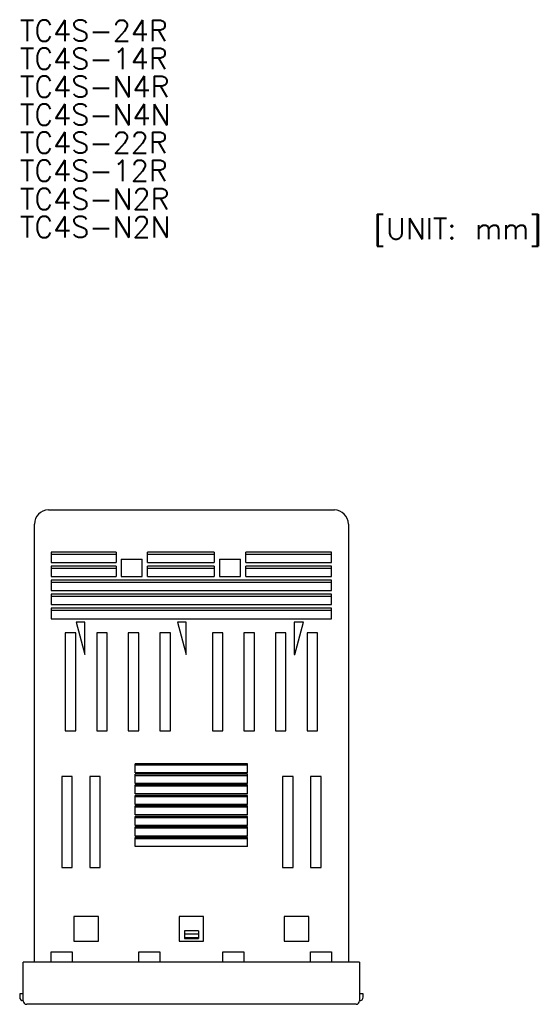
# Model space of a CAD drawing. Header units: millimetres. Extents: x 85 to 600, y -189 to 25.
# Tile 2 of 4: x 85 to 157, y -115 to 25. Entities that reach past the tile are written whole.
import ezdxf

# ---------------------------------------------------------------- set-up
doc = ezdxf.new("R2010")
doc.units = ezdxf.units.MM
doc.layers.add('Z_OM_DIM', color=3, linetype='CONTINUOUS')
doc.layers.add('Z_OM_OUTLINE', color=7, linetype='CONTINUOUS', lineweight=30)
doc.styles.get("Standard").update_dxf_attribs({"font": 'txt.shx'})

msp = doc.modelspace()

# ---------------------------------------------------------------- linework, layer by layer
at = {"layer": 'Z_OM_OUTLINE'}
for p, q in [((89.4894, -44.5288), (130.2894, -44.5288)), ((87.4894, -109.0288), (87.4894, -46.5288)), ((132.2894, -46.5288), (132.2894, -109.0288)), ((99.1394, -50.5288), (89.8894, -50.5288)), ((89.8894, -50.5288), (89.8894, -52.0288)), ((99.1394, -50.5288), (99.1394, -52.0288)), ((113.1394, -50.5288), (103.6394, -50.5288)), ((103.6394, -52.0288), (103.6394, -50.5288)), ((113.1394, -50.5288), (113.1394, -52.0288)), ((129.8894, -50.5288), (117.6394, -50.5288)), ((117.6394, -52.0288), (117.6394, -50.5288)), ((129.8894, -52.0288), (129.8894, -50.5288)), ((89.8894, -50.8288), (99.1394, -50.8288)), ((99.8894, -51.5288), (102.8894, -51.5288)), ((99.8894, -51.5288), (99.8894, -54.0288)), ((102.8894, -54.0288), (102.8894, -51.5288)), ((103.6394, -50.8288), (113.1394, -50.8288)), ((113.8894, -51.5288), (116.8894, -51.5288)), ((113.8894, -51.5288), (113.8894, -54.0288)), ((116.8894, -54.0288), (116.8894, -51.5288)), ((117.6394, -50.8288), (129.8894, -50.8288)), ((89.8894, -52.0288), (99.1394, -52.0288)), ((89.8894, -52.5288), (89.8894, -54.0288)), ((99.1394, -52.5288), (89.8894, -52.5288)), ((89.8894, -52.8288), (99.1394, -52.8288)), ((99.1394, -52.5288), (99.1394, -54.0288)), ((103.6394, -52.0288), (113.1394, -52.0288)), ((103.6394, -54.0288), (103.6394, -52.5288)), ((113.1394, -52.5288), (103.6394, -52.5288)), ((103.6394, -52.8288), (113.1394, -52.8288)), ((113.1394, -52.5288), (113.1394, -54.0288)), ((117.6394, -52.0288), (129.8894, -52.0288)), ((129.8894, -52.5288), (117.6394, -52.5288)), ((117.6394, -54.0288), (117.6394, -52.5288)), ((117.6394, -52.8288), (129.8894, -52.8288)), ((129.8894, -54.0288), (129.8894, -52.5288)), ((89.8894, -54.0288), (99.1394, -54.0288)), ((89.8894, -54.5288), (89.8894, -56.0288)), ((129.8894, -54.5288), (89.8894, -54.5288)), ((99.8894, -54.0288), (102.8894, -54.0288)), ((103.6394, -54.0288), (113.1394, -54.0288)), ((113.8894, -54.0288), (116.8894, -54.0288)), ((117.6394, -54.0288), (129.8894, -54.0288)), ((129.8894, -56.0288), (129.8894, -54.5288)), ((89.8894, -54.8288), (129.8894, -54.8288)), ((89.8894, -56.0288), (129.8894, -56.0288)), ((89.8894, -56.5288), (89.8894, -58.0288)), ((129.8894, -56.5288), (89.8894, -56.5288)), ((89.8894, -56.8288), (129.8894, -56.8288)), ((129.8894, -58.0288), (129.8894, -56.5288)), ((89.8894, -58.0288), (129.8894, -58.0288)), ((89.8894, -58.5288), (89.8894, -60.0288)), ((129.8894, -58.5288), (89.8894, -58.5288)), ((89.8894, -58.8288), (129.8894, -58.8288)), ((129.8894, -60.0288), (129.8894, -58.5288)), ((89.8894, -60.0288), (129.8894, -60.0288)), ((93.4536, -60.5288), (94.6935, -65.1565)), ((94.6935, -60.5288), (93.4536, -60.5288)), ((94.6935, -65.1565), (94.6935, -60.5288)), ((107.8994, -60.5288), (109.1394, -65.1565)), ((109.1394, -60.5288), (107.8994, -60.5288)), ((109.1394, -65.1565), (109.1394, -60.5288)), ((125.8698, -60.5288), (124.5494, -60.5288)), ((124.5494, -60.5288), (124.5494, -65.1288)), ((124.6373, -65.1288), (125.8698, -60.5288)), ((91.8894, -62.0288), (91.8894, -76.0288)), ((93.3894, -62.0288), (91.8894, -62.0288)), ((93.3894, -76.0288), (93.3894, -62.0288)), ((96.3894, -62.0288), (96.3894, -76.0288)), ((97.8894, -62.0288), (96.3894, -62.0288)), ((97.8894, -76.0288), (97.8894, -62.0288)), ((100.8894, -62.0288), (100.8894, -76.0288)), ((102.3894, -62.0288), (100.8894, -62.0288)), ((102.3894, -76.0288), (102.3894, -62.0288)), ((105.3894, -62.0288), (105.3894, -76.0288)), ((106.8894, -62.0288), (105.3894, -62.0288)), ((106.8894, -76.0288), (106.8894, -62.0288)), ((114.3894, -62.0288), (112.8894, -62.0288)), ((112.8894, -62.0288), (112.8894, -76.0288)), ((114.3894, -76.0288), (114.3894, -62.0288)), ((118.8894, -62.0288), (117.3894, -62.0288)), ((117.3894, -62.0288), (117.3894, -76.0288)), ((118.8894, -76.0288), (118.8894, -62.0288)), ((123.3894, -62.0288), (121.8894, -62.0288)), ((121.8894, -62.0288), (121.8894, -76.0288)), ((123.3894, -76.0288), (123.3894, -62.0288)), ((127.8894, -62.0288), (126.3894, -62.0288)), ((126.3894, -62.0288), (126.3894, -76.0288)), ((127.8894, -76.0288), (127.8894, -62.0288)), ((124.5494, -65.1288), (124.6373, -65.1288)), ((91.8894, -76.0288), (93.3894, -76.0288)), ((96.3894, -76.0288), (97.8894, -76.0288)), ((100.8894, -76.0288), (102.3894, -76.0288)), ((105.3894, -76.0288), (106.8894, -76.0288)), ((112.8894, -76.0288), (114.3894, -76.0288)), ((117.3894, -76.0288), (118.8894, -76.0288)), ((121.8894, -76.0288), (123.3894, -76.0288)), ((126.3894, -76.0288), (127.8894, -76.0288)), ((117.8894, -80.7288), (101.8894, -80.7288)), ((101.8894, -82.0288), (101.8894, -80.7288)), ((117.8894, -80.9288), (101.8894, -80.9288)), ((117.8894, -82.0288), (117.8894, -80.7288)), ((91.3894, -82.5288), (91.3894, -95.5288)), ((92.8894, -82.5288), (91.3894, -82.5288)), ((92.8894, -95.5288), (92.8894, -82.5288)), ((95.3894, -82.5288), (95.3894, -95.5288)), ((96.8894, -82.5288), (95.3894, -82.5288)), ((96.8894, -95.5288), (96.8894, -82.5288)), ((117.8894, -82.0288), (101.8894, -82.0288)), ((117.8894, -82.2288), (101.8894, -82.2288)), ((101.8894, -83.5288), (101.8894, -82.2288)), ((117.8894, -82.4288), (101.8894, -82.4288)), ((117.8894, -83.5288), (117.8894, -82.2288)), ((122.8894, -82.5288), (122.8894, -95.5288)), ((124.3894, -82.5288), (122.8894, -82.5288)), ((124.3894, -95.5288), (124.3894, -82.5288)), ((126.8894, -82.5288), (126.8894, -95.5288)), ((128.3894, -82.5288), (126.8894, -82.5288)), ((128.3894, -95.5288), (128.3894, -82.5288)), ((117.8894, -83.5288), (101.8894, -83.5288)), ((117.8894, -83.7288), (101.8894, -83.7288)), ((101.8894, -85.0288), (101.8894, -83.7288)), ((117.8894, -83.9288), (101.8894, -83.9288)), ((117.8894, -85.0288), (117.8894, -83.7288)), ((117.8894, -85.0288), (101.8894, -85.0288)), ((117.8894, -85.2288), (101.8894, -85.2288)), ((101.8894, -86.5288), (101.8894, -85.2288)), ((117.8894, -85.4288), (101.8894, -85.4288)), ((117.8894, -86.5288), (117.8894, -85.2288)), ((117.8894, -86.5288), (101.8894, -86.5288)), ((117.8894, -86.7288), (101.8894, -86.7288)), ((101.8894, -88.0288), (101.8894, -86.7288)), ((117.8894, -86.9288), (101.8894, -86.9288)), ((117.8894, -88.0288), (117.8894, -86.7288)), ((117.8894, -88.0288), (101.8894, -88.0288)), ((117.8894, -88.2288), (101.8894, -88.2288)), ((101.8894, -89.5288), (101.8894, -88.2288)), ((117.8894, -88.4288), (101.8894, -88.4288)), ((117.8894, -89.5288), (117.8894, -88.2288)), ((117.8894, -89.5288), (101.8894, -89.5288)), ((117.8894, -89.7288), (101.8894, -89.7288)), ((101.8894, -91.0288), (101.8894, -89.7288)), ((117.8894, -91.0288), (117.8894, -89.7288)), ((117.8894, -89.9288), (101.8894, -89.9288)), ((117.8894, -91.0288), (101.8894, -91.0288)), ((117.8894, -91.2288), (101.8894, -91.2288)), ((101.8894, -92.5288), (101.8894, -91.2288)), ((117.8894, -92.5288), (117.8894, -91.2288)), ((117.8894, -91.4288), (101.8894, -91.4288)), ((117.8894, -92.5288), (101.8894, -92.5288)), ((91.3894, -95.5288), (92.8894, -95.5288)), ((95.3894, -95.5288), (96.8894, -95.5288)), ((122.8894, -95.5288), (124.3894, -95.5288)), ((126.8894, -95.5288), (128.3894, -95.5288)), ((93.1394, -102.5288), (93.1394, -106.0288)), ((96.6394, -102.5288), (93.1394, -102.5288)), ((96.6394, -106.0288), (96.6394, -102.5288)), ((111.6394, -102.5288), (108.1394, -102.5288)), ((108.1394, -102.5288), (108.1394, -106.0288)), ((111.6394, -106.0288), (111.6394, -102.5288)), ((126.6394, -102.5288), (123.1394, -102.5288)), ((123.1394, -102.5288), (123.1394, -106.0288)), ((126.6394, -106.0288), (126.6394, -102.5288)), ((108.8894, -104.5288), (108.8894, -105.0288)), ((110.8894, -104.5288), (108.8894, -104.5288)), ((110.8894, -105.0288), (108.8894, -105.0288)), ((108.8894, -105.0288), (108.8894, -105.5288)), ((110.8894, -104.5288), (110.8894, -105.0288)), ((110.8894, -105.0288), (110.8894, -105.5288)), ((93.1394, -106.0288), (96.6394, -106.0288)), ((108.1394, -106.0288), (111.6394, -106.0288)), ((110.8894, -105.5288), (108.8894, -105.5288)), ((108.8894, -105.5288), (108.8894, -105.6538)), ((108.8894, -105.6538), (110.8894, -105.6538)), ((110.8894, -105.5288), (110.8894, -105.6538)), ((123.1394, -106.0288), (126.6394, -106.0288)), ((89.8894, -107.5288), (92.8894, -107.5288)), ((89.8894, -109.0288), (89.8894, -107.5288)), ((92.8894, -107.5288), (92.8894, -109.0288)), ((102.3894, -107.5288), (105.3894, -107.5288)), ((102.3894, -109.0288), (102.3894, -107.5288)), ((105.3894, -107.5288), (105.3894, -109.0288)), ((114.3894, -107.5288), (117.3894, -107.5288)), ((114.3894, -109.0288), (114.3894, -107.5288)), ((117.3894, -107.5288), (117.3894, -109.0288)), ((126.8894, -107.5288), (129.8894, -107.5288)), ((126.8894, -109.0288), (126.8894, -107.5288)), ((129.8894, -107.5288), (129.8894, -109.0288)), ((85.8894, -114.5288), (85.8894, -109.0288)), ((86.8894, -109.0288), (85.8894, -109.0288)), ((132.8894, -109.0288), (86.8894, -109.0288)), ((133.8894, -109.0288), (132.8894, -109.0288)), ((133.8894, -109.0288), (133.8894, -114.5288)), ((85.8894, -113.5288), (85.3894, -113.5288)), ((85.3894, -113.5288), (85.3894, -114.0288)), ((134.3894, -113.5288), (133.8894, -113.5288)), ((134.3894, -114.0288), (134.3894, -113.5288)), ((86.8894, -115.0288), (86.3894, -115.0288)), ((132.8894, -115.0288), (86.8894, -115.0288)), ((133.3894, -115.0288), (132.8894, -115.0288))]:
    msp.add_line(p, q, dxfattribs=at)
for centre, radius, start, end in [((89.4894, -46.5288), 2, 90, 180), ((130.2894, -46.5288), 2, 0, 90), ((85.8894, -114.0288), 0.5, 180, 270), ((86.3894, -114.5288), 0.5, 180, 270), ((133.3894, -114.5288), 0.5, 270, 0), ((133.8894, -114.0288), 0.5, 270, 0)]:
    msp.add_arc(centre, radius, start, end, dxfattribs=at)

# ---------------------------------------------------------------- texts
at = {"layer": 'Z_OM_DIM'}
for s, p in [('TC4S-24R', (85.4204, 22.3458)), ('TC4S-14R', (85.4204, 18.3458)), ('TC4S-N4R', (85.4204, 14.3458)), ('TC4S-N4N', (85.4204, 10.3458)), ('TC4S-22R', (85.4204, 6.3458)), ('TC4S-12R', (85.4204, 2.3458)), ('TC4S-N2R', (85.4204, -1.6542)), ('TC4S-N2N', (85.4204, -5.6542)), ('[UNIT: mm]', (135.8632, -5.9045))]:
    msp.add_text(s, height=3, dxfattribs=at).set_placement(p)

doc.saveas('drawing.dxf')
